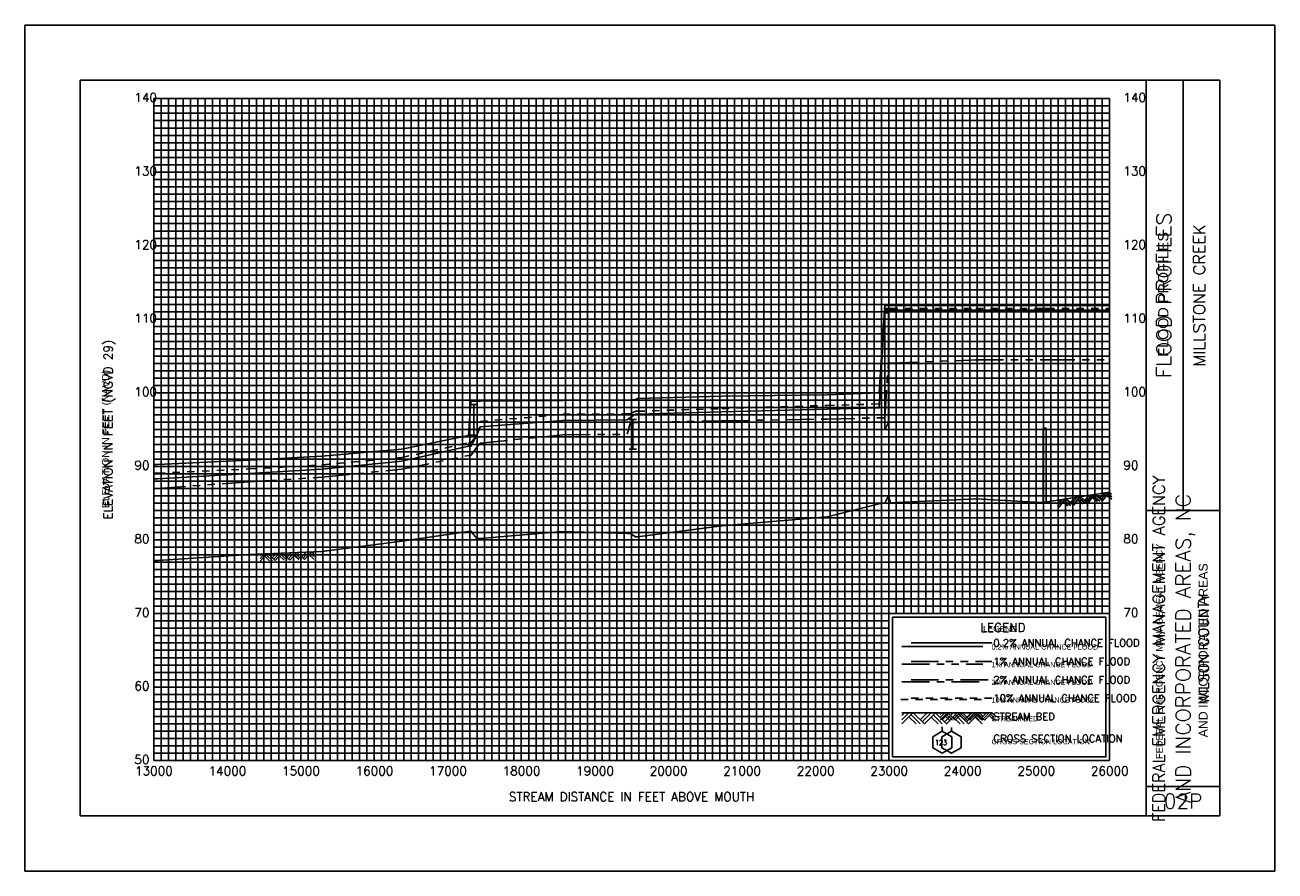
# Model space of a CAD drawing. Header units: inches. Extents: x -35 to 96, y -72 to 21.
# Tile 8 of 13: x 39 to 56, y -72 to -61. Entities that reach past the tile are written whole.
import ezdxf
from ezdxf.enums import TextEntityAlignment as Align

# ---------------------------------------------------------------- set-up
doc = ezdxf.new("R2010")
doc.units = ezdxf.units.IN
doc.header["$LTSCALE"] = 0.3
doc.header["$MEASUREMENT"] = 0
for name, pattern in [('CENTER', [2, 1.25, -0.25, 0.25, -0.25]), ('DOT', [0.25, 0, -0.25]), ('HIDDEN', [0.375, 0.25, -0.125]), ('PHANTOM', [2.5, 1.25, -0.25, 0.25, -0.25, 0.25, -0.25])]:
    doc.linetypes.add(name, pattern=pattern)
doc.layers.get('0').update_dxf_attribs({"color": 3, "plot": 0})
for name, color, linetype in [('1', 5, 'Continuous'), ('2', 50, 'Continuous'), ('3', 9, 'DOT'), ('7', 7, 'Continuous'), ('BRIDGE', 7, 'Continuous'), ('CULVERT', 7, 'Continuous'), ('GRIDS', 7, 'Continuous'), ('INLINE', 7, 'Continuous'), ('LEGEND_BOX', 7, 'Continuous'), ('LEGEND_XSEC', 7, 'Continuous'), ('ROCK', 7, 'Continuous'), ('STREAM', 5, 'Continuous'), ('TEXT', 255, 'Continuous'), ('WS10', 4, 'HIDDEN'), ('WS100', 5, 'PHANTOM'), ('WS50', 1, 'CENTER'), ('WS500', 1, 'Continuous'), ('WSOTHER', 7, 'Continuous')]:
    doc.layers.add(name, color=color, linetype=linetype)
doc.styles.add('ARIAL', font='ARIAL.TTF')
doc.styles.get("Standard").update_dxf_attribs({"font": 'romans.shx'})

# ---------------------------------------------------------------- blocks, each defined once
blk = doc.blocks.new('border')
for p, q in [((12.95, 1.95), (10.05, 1.95)), ((10.05, 1.95), (10.05, 0.05)), ((12.95, 0.05), (12.95, 1.95)), ((10.05, 0.05), (12.95, 0.05)), ((10.05, 0.05), (10.05, 0.05))]:
    blk.add_line(p, q)
at = {"layer": '1', "color": 8}
for p, q in [((-1.75, 10), (-1.75, -1.5)), ((15.25, 10), (-1.75, 10)), ((15.25, -1.5), (15.25, 10)), ((-1.75, -1.5), (15.25, -1.5))]:
    blk.add_line(p, q, dxfattribs=at)
at = {"layer": '1'}
for p, q in [((-1, 9.25), (-1, -0.75)), ((14.5, 9.25), (-1, 9.25)), ((13.5, -0.75), (13.5, 9.25)), ((14, 3.4), (14, 9.25)), ((14.5, -0.75), (14.5, 9.25)), ((13.5, 3.4), (14.5, 3.4)), ((13.5, -0.35), (14.5, -0.35)), ((-1, -0.75), (-1, -0.75)), ((-1, -0.75), (14.5, -0.75))]:
    blk.add_line(p, q, dxfattribs=at)
at = {"layer": '2', "color": 50}
for p, q in [((0, 0), (0, 9)), ((0, 9), (13, 9)), ((1, 0), (1, 9)), ((2, 0), (2, 9)), ((3, 0), (3, 9)), ((4, 0), (4, 9)), ((5, 0), (5, 9)), ((6, 0), (6, 9)), ((7, 0), (7, 9)), ((8, 0), (8, 9)), ((9, 0), (9, 9)), ((10, 0), (10, 9)), ((13, 0), (13, 9)), ((0, 7), (13, 7)), ((0, 6), (13, 6)), ((0, 5), (13, 5)), ((0, 4), (13, 4)), ((0, 3), (13, 3)), ((0, 2), (13, 2)), ((0, 1), (10, 1)), ((0, 0), (13, 0))]:
    blk.add_line(p, q, dxfattribs=at)
at = {"layer": '2', "color": 50, "linetype": 'Continuous'}
for p, q in [((11, 2), (11, 9)), ((12, 2), (12, 9)), ((0, 8), (13, 8))]:
    blk.add_line(p, q, dxfattribs=at)
at = {"layer": '3', "color": 8, "linetype": 'Continuous'}
for p, q in [((0, 8.9), (13, 8.9)), ((0.1, 0), (0.1, 9)), ((0.2, 0), (0.2, 9)), ((0.3, 0), (0.3, 9)), ((0.4, 0), (0.4, 9)), ((0.5, 0), (0.5, 9)), ((0.6, 0), (0.6, 9)), ((0.7, 0), (0.7, 9)), ((0.8, 0), (0.8, 9)), ((0.9, 0), (0.9, 9)), ((1.1, 0), (1.1, 9)), ((1.2, 0), (1.2, 9)), ((1.3, 0), (1.3, 9)), ((1.4, 0), (1.4, 9)), ((1.5, 0), (1.5, 9)), ((1.6, 0), (1.6, 9)), ((1.7, 0), (1.7, 9)), ((1.8, 0), (1.8, 9)), ((1.9, 0), (1.9, 9)), ((2.1, 0), (2.1, 9)), ((2.2, 0), (2.2, 9)), ((2.3, 0), (2.3, 9)), ((2.4, 0), (2.4, 9)), ((2.5, 0), (2.5, 9)), ((2.6, 0), (2.6, 9)), ((2.7, 0), (2.7, 9)), ((2.8, 0), (2.8, 9)), ((2.9, 0), (2.9, 9)), ((3.1, 0), (3.1, 9)), ((3.2, 0), (3.2, 9)), ((3.3, 0), (3.3, 9)), ((3.4, 0), (3.4, 9)), ((3.5, 0), (3.5, 9)), ((3.6, 0), (3.6, 9)), ((3.7, 0), (3.7, 9)), ((3.8, 0), (3.8, 9)), ((3.9, 0), (3.9, 9)), ((4.1, 0), (4.1, 9)), ((4.2, 0), (4.2, 9)), ((4.3, 0), (4.3, 9)), ((4.4, 0), (4.4, 9)), ((4.5, 0), (4.5, 9)), ((4.6, 0), (4.6, 9)), ((4.7, 0), (4.7, 9)), ((4.8, 0), (4.8, 9)), ((4.9, 0), (4.9, 9)), ((5.1, 0), (5.1, 9)), ((5.2, 0), (5.2, 9)), ((5.3, 0), (5.3, 9)), ((5.4, 0), (5.4, 9)), ((5.5, 0), (5.5, 9)), ((5.6, 0), (5.6, 9)), ((5.7, 0), (5.7, 9)), ((5.8, 0), (5.8, 9)), ((5.9, 0), (5.9, 9)), ((6.1, 0), (6.1, 9)), ((6.2, 0), (6.2, 9)), ((6.3, 0), (6.3, 9)), ((6.4, 0), (6.4, 9)), ((6.5, 0), (6.5, 9)), ((6.6, 0), (6.6, 9)), ((6.7, 0), (6.7, 9)), ((6.8, 0), (6.8, 9)), ((6.9, 0), (6.9, 9)), ((7.1, 0), (7.1, 9)), ((7.2, 0), (7.2, 9)), ((7.3, 0), (7.3, 9)), ((7.4, 0), (7.4, 9)), ((7.5, 0), (7.5, 9)), ((7.6, 0), (7.6, 9)), ((7.7, 0), (7.7, 9)), ((7.8, 0), (7.8, 9)), ((7.9, 0), (7.9, 9)), ((8.1, 0), (8.1, 9)), ((8.2, 0), (8.2, 9)), ((8.3, 0), (8.3, 9)), ((8.4, 0), (8.4, 9)), ((8.5, 0), (8.5, 9)), ((8.6, 0), (8.6, 9)), ((8.7, 0), (8.7, 9)), ((8.8, 0), (8.8, 9)), ((8.9, 0), (8.9, 9)), ((9.1, 0), (9.1, 9)), ((9.2, 0), (9.2, 9)), ((9.3, 0), (9.3, 9)), ((9.4, 0), (9.4, 9)), ((9.5, 0), (9.5, 9)), ((9.6, 0), (9.6, 9)), ((9.7, 0), (9.7, 9)), ((9.8, 0), (9.8, 9)), ((9.9, 0), (9.9, 9)), ((10.1, 2), (10.1, 9)), ((10.2, 2), (10.2, 9)), ((10.3, 2), (10.3, 9)), ((10.4, 2), (10.4, 9)), ((10.5, 2), (10.5, 9)), ((10.6, 2), (10.6, 9)), ((10.7, 2), (10.7, 9)), ((10.8, 2), (10.8, 9)), ((10.9, 2), (10.9, 9)), ((11.1, 2), (11.1, 9)), ((11.2, 2), (11.2, 9)), ((11.3, 2), (11.3, 9)), ((11.4, 2), (11.4, 9)), ((11.5, 2), (11.5, 9)), ((11.6, 2), (11.6, 9)), ((11.7, 2), (11.7, 9)), ((11.8, 2), (11.8, 9)), ((11.9, 2), (11.9, 9)), ((12.1, 2), (12.1, 9)), ((12.2, 2), (12.2, 9)), ((12.3, 2), (12.3, 9)), ((12.4, 2), (12.4, 9)), ((12.5, 2), (12.5, 9)), ((12.6, 2), (12.6, 9)), ((12.7, 2), (12.7, 9)), ((12.8, 2), (12.8, 9)), ((12.9, 2), (12.9, 9)), ((0, 8.8), (13, 8.8)), ((0, 8.7), (13, 8.7)), ((0, 8.6), (13, 8.6)), ((0, 8.5), (13, 8.5)), ((0, 8.4), (13, 8.4)), ((0, 8.3), (13, 8.3)), ((0, 8.2), (13, 8.2)), ((0, 8.1), (13, 8.1)), ((0, 7.9), (13, 7.9)), ((0, 7.8), (13, 7.8)), ((0, 7.7), (13, 7.7)), ((0, 7.6), (13, 7.6)), ((0, 7.5), (13, 7.5)), ((0, 7.4), (13, 7.4)), ((0, 7.3), (13, 7.3)), ((0, 7.2), (13, 7.2)), ((0, 7.1), (13, 7.1)), ((0, 6.9), (13, 6.9)), ((0, 6.8), (13, 6.8)), ((0, 6.7), (13, 6.7)), ((0, 6.6), (13, 6.6)), ((0, 6.5), (13, 6.5)), ((0, 6.4), (13, 6.4)), ((0, 6.3), (13, 6.3)), ((0, 6.2), (13, 6.2)), ((0, 6.1), (13, 6.1)), ((0, 5.9), (13, 5.9)), ((0, 5.8), (13, 5.8)), ((0, 5.7), (13, 5.7)), ((0, 5.6), (13, 5.6)), ((0, 5.5), (13, 5.5)), ((0, 5.4), (13, 5.4)), ((0, 5.3), (13, 5.3)), ((0, 5.2), (13, 5.2)), ((0, 5.1), (13, 5.1)), ((0, 4.9), (13, 4.9)), ((0, 4.8), (13, 4.8)), ((0, 4.7), (13, 4.7)), ((0, 4.6), (13, 4.6)), ((0, 4.5), (13, 4.5)), ((0, 4.4), (13, 4.4)), ((0, 4.3), (13, 4.3)), ((0, 4.2), (13, 4.2)), ((0, 4.1), (13, 4.1)), ((0, 3.9), (13, 3.9)), ((0, 3.8), (13, 3.8)), ((0, 3.7), (13, 3.7)), ((0, 3.6), (13, 3.6)), ((0, 3.5), (13, 3.5)), ((0, 3.4), (13, 3.4)), ((0, 3.3), (13, 3.3)), ((0, 3.2), (13, 3.2)), ((0, 3.1), (13, 3.1)), ((0, 2.9), (13, 2.9)), ((0, 2.8), (13, 2.8)), ((0, 2.7), (13, 2.7)), ((0, 2.6), (13, 2.6)), ((0, 2.5), (13, 2.5)), ((0, 2.4), (13, 2.4)), ((0, 2.3), (13, 2.3)), ((0, 2.2), (13, 2.2)), ((0, 2.1), (13, 2.1)), ((0, 1.9), (10, 1.9)), ((0, 1.8), (10, 1.8)), ((0, 1.7), (10, 1.7)), ((0, 1.6), (10, 1.6)), ((0, 1.5), (10, 1.5)), ((0, 1.4), (10, 1.4)), ((0, 1.3), (10, 1.3)), ((0, 1.2), (10, 1.2)), ((0, 1.1), (10, 1.1)), ((0, 0.9), (10, 0.9)), ((0, 0.8), (10, 0.8)), ((0, 0.7), (10, 0.7)), ((0, 0.6), (10, 0.6)), ((0, 0.5), (10, 0.5)), ((0, 0.4), (10, 0.4)), ((0, 0.3), (10, 0.3)), ((0, 0.2), (10, 0.2)), ((0, 0.1), (10, 0.1))]:
    blk.add_line(p, q, dxfattribs=at)
at = {"layer": '7'}
for p, q in [((10.725, 0.4), (10.595, 0.325)), ((10.725, 0.4), (10.725, 0.458)), ((10.855, 0.325), (10.725, 0.4)), ((10.595, 0.325), (10.595, 0.175)), ((10.595, 0.325), (10.595, 0.325)), ((10.595, 0.175), (10.725, 0.1)), ((10.725, 0.1), (10.855, 0.175)), ((10.855, 0.175), (10.855, 0.325))]:
    blk.add_line(p, q, dxfattribs=at)
at = {"layer": 'STREAM'}
for p, q in [((10.212, 0.65), (10.175, 0.613)), ((10.268, 0.65), (10.175, 0.557)), ((10.325, 0.65), (10.175, 0.5)), ((10.175, 0.65), (11.275, 0.65)), ((10.271, 0.596), (10.368, 0.5)), ((10.3, 0.625), (10.424, 0.5)), ((10.331, 0.65), (10.481, 0.5)), ((10.518, 0.65), (10.424, 0.557)), ((10.574, 0.65), (10.453, 0.528)), ((10.631, 0.65), (10.481, 0.5)), ((10.574, 0.593), (10.668, 0.5)), ((10.603, 0.622), (10.724, 0.5)), ((10.631, 0.65), (10.781, 0.5)), ((10.818, 0.65), (10.724, 0.557)), ((10.874, 0.65), (10.753, 0.528)), ((10.928, 0.648), (10.778, 0.498)), ((10.874, 0.593), (10.968, 0.5)), ((10.903, 0.622), (11.024, 0.5)), ((10.931, 0.65), (11.081, 0.5)), ((11.118, 0.65), (11.024, 0.557)), ((11.174, 0.65), (11.053, 0.528)), ((11.231, 0.65), (11.081, 0.5)), ((11.174, 0.593), (11.268, 0.5)), ((11.203, 0.622), (11.275, 0.549)), ((11.231, 0.65), (11.275, 0.606))]:
    blk.add_line(p, q, dxfattribs=at)
at = {"layer": 'WS10'}
blk.add_line((10.16, 0.83), (11.26, 0.83), dxfattribs=at)
at = {"layer": 'WS100'}
blk.add_line((10.175, 1.31), (11.275, 1.31), dxfattribs=at)
at = {"layer": 'WS50'}
blk.add_line((10.175, 1.07), (11.275, 1.07), dxfattribs=at)
at = {"layer": 'WS500'}
blk.add_line((10.175, 1.55), (11.275, 1.55), dxfattribs=at)
at = {"color": 30, "style": 'ARIAL'}
blk.add_text('FLOOD PROFILES', height=0.14, rotation=90, dxfattribs=at).set_placement((13.8, 5.491))
at = {"style": 'ARIAL'}
blk.add_text('ELEVATION IN FEET (NAVD)', height=0.1, rotation=90, dxfattribs=at).set_placement((-0.604, 3.433))
at = {"color": 250, "style": 'ARIAL'}
blk.add_text('FEDERAL EMERGENCY MANAGEMENT AGENCY', height=0.09, rotation=90, dxfattribs=at).set_placement((13.721, 0.022))
blk.add_text('AND INCORPORATED AREAS', height=0.12, rotation=90, dxfattribs=at).set_placement((14.333, 1.5), align=Align.CENTER)
at = {"style": 'ARIAL'}
for s, height, p in [('LEGEND', 0.08, (11.281, 1.752)), ('0.2% ANNUAL CHANCE FLOOD', 0.07, (11.395, 1.51)), ('1% ANNUAL CHANCE FLOOD', 0.07, (11.395, 1.27)), ('2% ANNUAL CHANCE FLOOD', 0.07, (11.395, 1.03)), ('10% ANNUAL CHANCE FLOOD', 0.07, (11.395, 0.79)), ('STREAM BED', 0.07, (11.395, 0.535)), ('CROSS SECTION LOCATION', 0.07, (11.395, 0.223))]:
    blk.add_text(s, height=height, dxfattribs=at).set_placement(p)
at = {"width": 0.9}
blk.add_text('123', height=0.07, dxfattribs=at).set_placement((10.627, 0.212))
blk = doc.blocks.new('rock')
at = {"layer": 'STREAM'}
for p, q in [((0.171, 0.001), (0.147, -0.023)), ((0.209, 0.001), (0.147, -0.061)), ((0.247, 0.001), (0.147, -0.099)), ((0.251, 0.001), (0.351, -0.099)), ((0.375, 0.001), (0.313, -0.061)), ((0.413, 0.001), (0.332, -0.08)), ((0.451, 0.001), (0.351, -0.099)), ((0.451, 0.001), (0.551, -0.099)), ((0.575, 0.001), (0.513, -0.061)), ((0.613, 0.001), (0.532, -0.08)), ((0.651, 0.001), (0.551, -0.099)), ((0.651, 0.001), (0.751, -0.099)), ((0.776, 0.001), (0.713, -0.061)), ((0.813, 0.001), (0.732, -0.08)), ((0.851, 0.001), (0.751, -0.099)), ((0.851, 0.001), (0.88, -0.028)), ((0.211, -0.034), (0.275, -0.099)), ((0.23, -0.016), (0.313, -0.099)), ((0.413, -0.036), (0.475, -0.099)), ((0.432, -0.018), (0.513, -0.099)), ((0.613, -0.036), (0.676, -0.099)), ((0.632, -0.018), (0.713, -0.099)), ((0.813, -0.036), (0.876, -0.099)), ((0.832, -0.018), (0.88, -0.066))]:
    blk.add_line(p, q, dxfattribs=at)
blk = doc.blocks.new('bar')
blk.add_line((-0.05, 0), (0.05, 0))

msp = doc.modelspace()

# ---------------------------------------------------------------- linework, layer by layer
at = {"layer": 'BRIDGE', "color": 1}
for p, q in [((44.95, -66.271, -1000), (44.95, -65.853, -1000)), ((47.113, -66.459, -1000), (47.113, -66.059, -1000))]:
    msp.add_line(p, q, dxfattribs=at)
at = {"layer": 'CULVERT', "color": 252, "elevation": -1000}
msp.add_lwpolyline([(50.538, -66.196), (50.538, -64.606), (50.588, -64.606), (50.588, -66.096), (50.538, -66.196)], dxfattribs=at)
at = {"layer": 'INLINE', "color": 7, "elevation": -1000}
msp.add_lwpolyline([(52.693, -67.187), (52.693, -66.177), (52.733, -66.177), (52.733, -67.176), (52.693, -67.187)], dxfattribs=at)
at = {"layer": 'LEGEND_BOX', "color": 0, "elevation": -1000}
msp.add_lwpolyline([(50.646, -68.745), (50.646, -70.645), (53.546, -70.645), (53.546, -68.745), (50.646, -68.745), (50.646, -68.745)], dxfattribs=at)
at = {"layer": 'LEGEND_XSEC', "color": 0, "elevation": -1000}
msp.add_lwpolyline([(51.446, -70.295), (51.316, -70.37), (51.316, -70.52), (51.446, -70.595), (51.576, -70.52), (51.576, -70.37), (51.446, -70.295), (51.446, -70.245), (51.446, -70.245)], dxfattribs=at)
at = {"layer": 'STREAM', "color": 1, "elevation": -1000}
for points in [[(40.596, -67.974), (40.654, -67.974), (41.894, -67.891), (42.883, -67.851), (43.97, -67.711), (44.876, -67.582), (44.91, -67.575), (44.99, -67.675), (45.036, -67.675), (46.159, -67.582), (47.035, -67.608), (47.077, -67.608), (47.148, -67.652), (47.174, -67.652), (48.323, -67.505), (49.755, -67.379), (50.464, -67.205), (50.538, -67.196), (50.588, -67.096), (50.618, -67.192), (51.777, -67.136), (52.656, -67.187), (52.693, -67.187), (52.733, -67.176), (52.747, -67.176), (53.595, -67.046), (53.596, -67.046), (53.596, -67.046)], [(50.896, -70.045), (51.996, -70.045), (51.996, -70.045)]]:
    msp.add_lwpolyline(points, dxfattribs=at)
at = {"layer": 'WS10', "color": 6, "elevation": -1000}
for points in [[(40.596, -66.789), (40.654, -66.787), (40.654, -66.787), (41.894, -66.73), (41.894, -66.73), (42.883, -66.675), (42.883, -66.675), (43.97, -66.574), (43.97, -66.574), (44.876, -66.375), (44.876, -66.375), (44.91, -66.375), (44.91, -66.375), (44.99, -66.27), (44.99, -66.27), (45.036, -66.085), (45.036, -66.085), (46.159, -65.987), (46.159, -65.987), (47.035, -65.981), (47.035, -65.981), (47.077, -65.981), (47.077, -65.981), (47.148, -65.945), (47.148, -65.945), (47.174, -65.945), (47.174, -65.945), (48.323, -65.909), (48.323, -65.909), (49.755, -65.866), (49.755, -65.866), (50.464, -65.846), (50.464, -65.846), (50.538, -64.549), (50.538, -64.549), (50.588, -64.549), (50.588, -64.549), (50.618, -64.549), (50.618, -64.549), (51.777, -64.549), (51.777, -64.549), (52.656, -64.549), (52.656, -64.549), (52.693, -64.549), (52.693, -64.549), (52.733, -64.549), (52.733, -64.549), (52.747, -64.549), (52.747, -64.549), (53.595, -64.548), (53.596, -64.548), (53.596, -64.548), (53.596, -64.548)], [(50.896, -69.845), (51.996, -69.845), (51.996, -69.845)]]:
    msp.add_lwpolyline(points, dxfattribs=at)
at = {"layer": 'WS100', "color": 1, "elevation": -1000}
for points in [[(40.596, -67), (40.654, -66.996), (40.654, -66.996), (41.894, -66.904), (41.894, -66.904), (42.883, -66.842), (42.883, -66.842), (43.97, -66.734), (43.97, -66.734), (44.876, -66.548), (44.876, -66.548), (44.91, -66.548), (44.91, -66.548), (44.99, -66.432), (44.99, -66.432), (45.036, -66.379), (45.036, -66.379), (46.159, -66.266), (46.159, -66.266), (47.035, -66.259), (47.035, -66.259), (47.077, -66.112), (47.077, -66.112), (47.148, -66.1), (47.148, -66.1), (47.174, -66.1), (47.174, -66.1), (48.323, -66.076), (48.323, -66.076), (49.755, -66.051), (49.755, -66.051), (50.464, -66.034), (50.464, -66.034), (50.538, -66.034), (50.538, -66.034), (50.588, -65.29), (50.588, -65.29), (50.618, -65.29), (50.618, -65.29), (51.777, -65.248), (51.777, -65.248), (52.656, -65.248), (52.656, -65.248), (52.693, -65.248), (52.693, -65.248), (52.733, -65.248), (52.733, -65.248), (52.747, -65.247), (52.747, -65.247), (53.595, -65.247), (53.596, -65.247), (53.596, -65.247), (53.596, -65.247)], [(50.896, -69.345), (51.996, -69.345), (51.996, -69.345)]]:
    msp.add_lwpolyline(points, dxfattribs=at)
at = {"layer": 'WS50', "color": 5, "elevation": -1000}
msp.add_lwpolyline([(50.896, -69.595), (51.996, -69.595), (51.996, -69.595)], dxfattribs=at)
at = {"layer": 'WS500', "color": 3, "elevation": -1000}
msp.add_lwpolyline([(50.896, -69.095), (51.996, -69.095), (51.996, -69.095)], dxfattribs=at)
at = {"layer": 'WSOTHER', "color": 4, "elevation": -1000}
for points in [[(40.596, -66.669), (40.654, -66.667), (40.654, -66.667), (41.894, -66.612), (41.894, -66.612), (42.883, -66.556), (42.883, -66.556), (43.97, -66.46), (43.97, -66.46), (44.876, -66.274), (44.876, -66.274), (44.91, -65.808), (44.91, -65.808), (44.99, -65.808), (44.99, -65.808), (45.036, -65.808), (45.036, -65.808), (46.159, -65.801), (46.159, -65.801), (47.035, -65.795), (47.035, -65.795), (47.077, -65.795), (47.077, -65.795), (47.148, -65.785), (47.148, -65.785), (47.174, -65.774), (47.174, -65.774), (48.323, -65.741), (48.323, -65.741), (49.755, -65.724), (49.755, -65.724), (50.464, -65.697), (50.464, -65.697), (50.538, -64.508), (50.538, -64.508), (50.588, -64.508), (50.588, -64.508), (50.618, -64.508), (50.618, -64.508), (51.777, -64.508), (51.777, -64.508), (52.656, -64.508), (52.656, -64.508), (52.693, -64.508), (52.693, -64.508), (52.733, -64.508), (52.733, -64.508), (52.747, -64.507), (52.747, -64.507), (53.595, -64.507), (53.596, -64.507), (53.596, -64.507), (53.596, -64.507)], [(40.596, -66.864), (40.654, -66.862), (40.654, -66.862), (41.894, -66.792), (41.894, -66.792), (42.883, -66.732), (42.883, -66.732), (43.97, -66.625), (43.97, -66.625), (44.876, -66.422), (44.876, -66.422), (44.91, -66.422), (44.91, -66.422), (44.99, -66.27), (44.99, -66.27), (45.036, -66.155), (45.036, -66.155), (46.159, -66.071), (46.159, -66.071), (47.035, -66.061), (47.035, -66.061), (47.077, -66.031), (47.077, -66.031), (47.148, -65.984), (47.148, -65.984), (47.174, -65.984), (47.174, -65.984), (48.323, -65.953), (48.323, -65.953), (49.755, -65.916), (49.755, -65.916), (50.464, -65.899), (50.464, -65.899), (50.538, -64.572), (50.538, -64.572), (50.588, -64.572), (50.588, -64.572), (50.618, -64.572), (50.618, -64.572), (51.777, -64.572), (51.777, -64.572), (52.656, -64.572), (52.656, -64.572), (52.693, -64.572), (52.693, -64.572), (52.733, -64.572), (52.733, -64.572), (52.747, -64.571), (52.747, -64.571), (53.595, -64.571), (53.596, -64.571), (53.596, -64.571), (53.596, -64.571)]]:
    msp.add_lwpolyline(points, dxfattribs=at)

# ---------------------------------------------------------------- block references
at = {"layer": 'BRIDGE', "color": 1}
for p in [(44.95, -65.853, -1000), (47.113, -66.059, -1000), (44.95, -66.271, -1000), (47.113, -66.459, -1000)]:
    msp.add_blockref('bar', p, dxfattribs=at)
at = {"layer": 'GRIDS', "color": 0}
msp.add_blockref('border', (40.596, -70.695, -1000), dxfattribs=at)
at = {"layer": 'ROCK', "color": 1}
for p, rotation in [((52.747, -67.176, -1000), 8.711317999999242), ((41.894, -67.891, -1000), 2.316566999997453)]:
    msp.add_blockref('rock', p, dxfattribs=dict(at, rotation=rotation))
msp.add_blockref('rock', (51.146, -70.046, -1000), dxfattribs=at)

# ---------------------------------------------------------------- texts
at = {"layer": 'TEXT', "color": 0}
for s, p in [(' 140', (40.251, -61.74, -1000)), (' 140', (53.701, -61.74, -1000)), (' 130', (40.251, -62.74, -1000)), (' 130', (53.701, -62.74, -1000)), (' 120', (40.251, -63.74, -1000)), (' 120', (53.701, -63.74, -1000)), (' 110', (40.251, -64.74, -1000)), (' 110', (53.701, -64.74, -1000)), (' 100', (40.251, -65.74, -1000)), (' 100', (53.701, -65.74, -1000)), (' 90', (40.251, -66.74, -1000)), (' 90', (53.701, -66.74, -1000)), (' 80', (40.251, -67.74, -1000)), (' 80', (53.701, -67.74, -1000)), (' 70', (40.251, -68.74, -1000)), (' 70', (53.701, -68.74, -1000)), (' 60', (40.251, -69.74, -1000)), (' 50', (40.251, -70.74, -1000))]:
    msp.add_text(s, height=0.12, dxfattribs=at).set_placement(p)
at = {"layer": 'TEXT'}
for s, height, p in [('FLOOD PROFILES', 0.2, (54.436, -64.37, -1000)), ('MILLSTONE CREEK', 0.16, (54.896, -64.37, -1000)), ('ELEVATION IN FEET (NGVD 29)', 0.12, (40.036, -66.195, -1000)), ('FEDERAL EMERGENCY MANAGEMENT AGENCY', 0.16, (54.346, -69.17, -1000)), ('AND INCORPORATED AREAS, NC', 0.2, (54.696, -69.17, -1000)), ('WILSON COUNTY', 0.14, (54.946, -69.17, -1000))]:
    msp.add_text(s, height=height, rotation=90, dxfattribs=at).set_placement(p, align=Align.CENTER)
for s, height, p in [('LEGEND', 0.12, (52.146, -68.945, -1000)), ('13000', 0.12, (40.599, -70.895, -1000)), ('14000', 0.12, (41.599, -70.895, -1000)), ('15000', 0.12, (42.599, -70.895, -1000)), ('16000', 0.12, (43.599, -70.895, -1000)), ('17000', 0.12, (44.599, -70.895, -1000)), ('18000', 0.12, (45.599, -70.895, -1000)), ('19000', 0.12, (46.599, -70.895, -1000)), ('20000', 0.12, (47.599, -70.895, -1000)), ('21000', 0.12, (48.599, -70.895, -1000)), ('22000', 0.12, (49.599, -70.895, -1000)), ('23000', 0.12, (50.599, -70.895, -1000)), ('24000', 0.12, (51.599, -70.895, -1000)), ('25000', 0.12, (52.599, -70.895, -1000)), ('26000', 0.12, (53.599, -70.895, -1000)), ('STREAM DISTANCE IN FEET ABOVE MOUTH', 0.12, (47.096, -71.245, -1000)), ('02P', 0.2, (54.596, -71.345, -1000))]:
    msp.add_text(s, height=height, dxfattribs=at).set_placement(p, align=Align.CENTER)
for s, p in [('0.2% ANNUAL CHANCE FLOOD', (52.016, -69.145, -1000)), ('1% ANNUAL CHANCE FLOOD', (52.016, -69.395, -1000)), ('2% ANNUAL CHANCE FLOOD', (52.016, -69.645, -1000)), ('10% ANNUAL CHANCE FLOOD', (52.016, -69.895, -1000)), ('STREAM BED', (52.016, -70.145, -1000)), ('CROSS SECTION LOCATION', (52.016, -70.445, -1000))]:
    msp.add_text(s, height=0.1, dxfattribs=at).set_placement(p)

doc.saveas('drawing.dxf')
